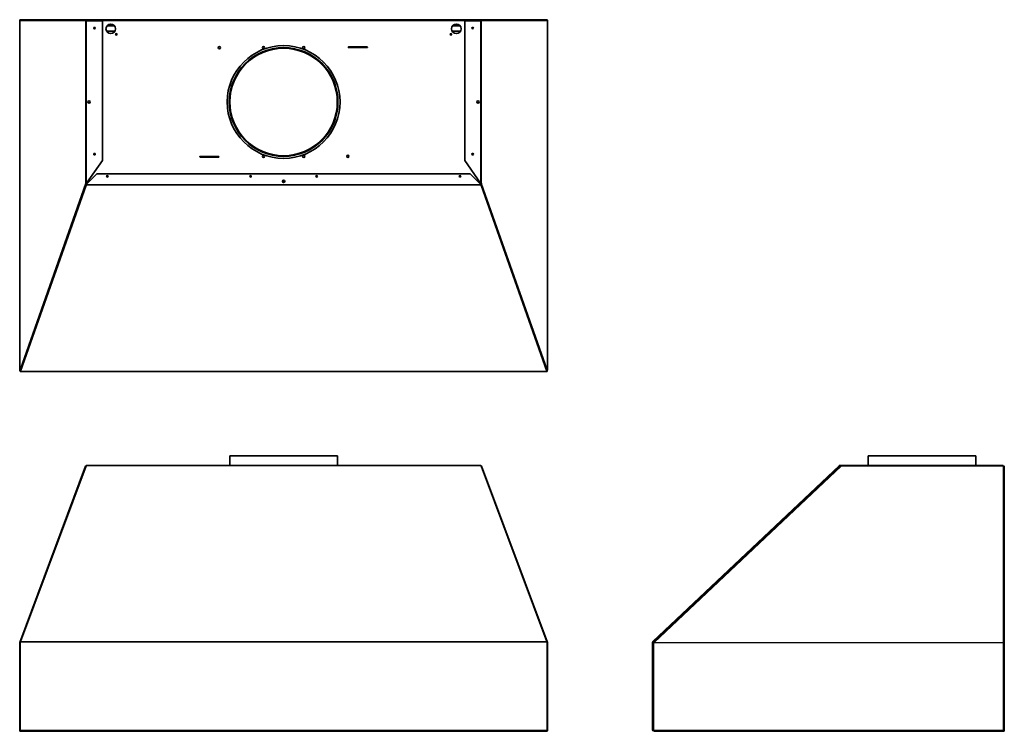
# Model space of a CAD drawing. Extents: x -7 to 82.4, y -1.5 to 63.1.
import ezdxf

# ---------------------------------------------------------------- set-up
doc = ezdxf.new("R2010")
doc.units = 0
doc.header["$MEASUREMENT"] = 0

msp = doc.modelspace()

# ---------------------------------------------------------------- linework, layer by layer
at = {"color": 7, "lineweight": 35}
for p, q in [((-6.959411, 63.002031), (-6.959411, 31.282531)), ((-6.953743, 63.002031), (-6.959411, 63.002031)), ((-6.870886, 63.091532), (-6.919411, 63.091532)), ((-6.919411, 63.091532), (-6.919411, 63.07659)), ((-6.869911, 63.091532), (-6.862949, 63.091532)), ((-0.886017, 63.091532), (-6.862906, 63.091532)), ((-0.886017, 63.002031), (-0.969849, 63.002031)), ((-0.91539, 63.032529), (-0.934412, 63.032529)), ((-0.91539, 63.032529), (-0.91539, 63.05318)), ((-0.886026, 63.062033), (34.887205, 63.062033)), ((-0.886017, 63.091532), (0.435161, 63.091532)), ((-0.886017, 63.062033), (-0.860603, 63.062033)), ((-0.886017, 63.002031), (0.551897, 63.002031)), ((0.435161, 63.091532), (0.435161, 63.062033)), ((33.566029, 63.091532), (0.435173, 63.091532)), ((0.551897, 63.002031), (0.551897, 50.306411)), ((34.887193, 63.002031), (33.449282, 63.002031)), ((33.449282, 63.002031), (33.449282, 50.306411)), ((34.887193, 63.091532), (33.566015, 63.091532)), ((33.566015, 63.091532), (33.566015, 63.062033)), ((34.887193, 63.062033), (34.861779, 63.062033)), ((34.887193, 63.091532), (40.864085, 63.091532)), ((34.971025, 63.002031), (34.887193, 63.002031)), ((34.916569, 63.05318), (34.916569, 63.032529)), ((34.935591, 63.032529), (34.916569, 63.032529)), ((40.871087, 63.091532), (40.864147, 63.091532)), ((40.920588, 63.091532), (40.872072, 63.091532)), ((40.920588, 63.091532), (40.920588, 63.076595)), ((40.954921, 63.002031), (40.960588, 63.002031)), ((40.960588, 63.002031), (40.960588, 31.282531)), ((0.929565, 62.047066), (1.69164, 62.047066)), ((0.962628, 62.527221), (1.65858, 62.527221)), ((32.309566, 62.047066), (33.07164, 62.047066)), ((32.342625, 62.527221), (33.03858, 62.527221)), ((24.580422, 60.619516), (22.906316, 60.619516)), ((22.906316, 60.557515), (24.580422, 60.557515)), ((-0.886017, 48.26441), (0.551897, 50.306411)), ((11.09486, 50.682536), (9.420755, 50.682536)), ((9.420755, 50.62054), (11.09486, 50.62054)), ((34.887193, 48.26441), (33.449282, 50.306411)), ((-0.92011, 48.144387), (0.050491, 49.10881)), ((0.050491, 49.10881), (33.950686, 49.10881)), ((33.950686, 49.10881), (34.921289, 48.144387)), ((-0.929246, 48.103191), (-6.895074, 31.211836)), ((-0.929246, 48.082939), (-6.895074, 31.191582)), ((-0.886017, 48.26441), (-0.969849, 48.26441)), ((-0.929246, 48.082939), (-0.929246, 48.103191)), ((-0.889412, 48.247522), (-0.889412, 48.26441)), ((-0.887687, 48.199367), (-0.887562, 48.219595)), ((-0.866603, 48.19928), (-0.887687, 48.199367)), ((-0.866603, 48.19928), (-0.866478, 48.219508)), ((-0.865147, 48.199002), (-0.866603, 48.19928)), ((34.866323, 48.199002), (34.86778, 48.19928)), ((34.86778, 48.19928), (34.867655, 48.219508)), ((34.86778, 48.19928), (34.888863, 48.199367)), ((34.887193, 48.26441), (34.971025, 48.26441)), ((34.888863, 48.199367), (34.888741, 48.219595)), ((34.890588, 48.247522), (34.890588, 48.26441)), ((34.930425, 48.082939), (34.930425, 48.103191)), ((40.896251, 31.211836), (34.930425, 48.103191)), ((40.896251, 31.191582), (34.930425, 48.082939)), ((-6.929912, 31.282531), (-6.929754, 31.289372)), ((40.931089, 31.282531), (40.930935, 31.289372)), ((-6.959411, 31.282531), (-6.929912, 31.282531)), ((-6.918525, 31.282531), (-6.929912, 31.282531)), ((-6.878578, 31.258531), (-6.919411, 31.258531)), ((-6.919411, 31.248635), (-6.919411, 31.258531)), ((-6.919411, 31.20797), (-6.919411, 31.193031)), ((-6.919411, 31.193031), (-6.919411, 31.16353)), ((40.920588, 31.16353), (-6.919411, 31.16353)), ((-6.888997, 31.229029), (-6.897057, 31.229029)), ((-6.895074, 31.191582), (-6.895074, 31.211836)), ((40.920588, 31.258531), (40.879767, 31.258531)), ((40.898245, 31.229029), (40.890186, 31.229029)), ((40.896251, 31.191582), (40.896251, 31.211836)), ((40.919704, 31.282531), (40.931089, 31.282531)), ((40.920588, 31.248621), (40.920588, 31.258531)), ((40.920588, 31.207963), (40.920588, 31.193031)), ((40.920588, 31.193031), (40.920588, 31.16353)), ((40.960588, 31.282531), (40.931089, 31.282531)), ((12.110588, 23.511124), (17.000588, 23.511124)), ((12.110588, 23.511124), (12.110588, 22.615131)), ((17.000588, 23.511124), (21.890588, 23.511124)), ((21.890588, 23.511124), (21.890588, 22.615131)), ((70.075165, 23.511124), (79.855164, 23.511124)), ((70.075165, 23.511124), (70.075165, 22.615111)), ((79.855164, 23.511124), (79.855164, 22.615111)), ((-0.969849, 22.556969), (-6.953743, 6.552311)), ((-0.929246, 22.590697), (-6.895074, 6.639656)), ((-0.932588, 22.581761), (-0.934962, 22.581088)), ((-0.929246, 22.590697), (-0.92011, 22.615126)), ((34.921289, 22.615126), (-0.92011, 22.615126)), ((34.921289, 22.615126), (34.930425, 22.590697)), ((40.896251, 6.639656), (34.930425, 22.590697)), ((34.933765, 22.581761), (34.936139, 22.581088)), ((34.971025, 22.556969), (40.954921, 6.552311)), ((50.536715, 6.639656), (67.428075, 22.590697)), ((50.556972, 6.618208), (67.448327, 22.569248)), ((52.030279, 7.945754), (67.285156, 22.350947)), ((52.030279, 7.945754), (67.285156, 22.350947)), ((67.285156, 22.350947), (67.542532, 22.585625)), ((67.285156, 22.350947), (67.542508, 22.585601)), ((67.428075, 22.590697), (67.448327, 22.569248)), ((68.453946, 22.615126), (67.489523, 22.615126)), ((67.489523, 22.615126), (67.489523, 22.585625)), ((67.546074, 22.585625), (67.489523, 22.585625)), ((67.544416, 22.587338), (67.544503, 22.587299)), ((67.544503, 22.587299), (67.55782, 22.581088)), ((67.609546, 22.585625), (67.548093, 22.585625)), ((67.548093, 22.585625), (67.55782, 22.581088)), ((67.55782, 22.581088), (67.562679, 22.578824)), ((67.55782, 22.581088), (67.609546, 22.556969)), ((67.592658, 22.585625), (67.609546, 22.585625)), ((82.347172, 22.615126), (67.609546, 22.615126)), ((67.609546, 22.615126), (67.609546, 22.556969)), ((82.347172, 22.556969), (82.347172, 22.615126)), ((82.436668, 22.525625), (82.436668, 6.539706)), ((50.646367, 6.632296), (52.030279, 7.945754)), ((50.646367, 6.632296), (52.030279, 7.945754)), ((-6.959411, 6.520968), (-6.959411, -1.419032)), ((-6.959411, 6.520968), (-6.919424, 6.520968)), ((-6.953743, 6.552311), (-6.926111, 6.541981)), ((-6.919411, 6.574584), (-6.895074, 6.639656)), ((-6.919411, -1.411476), (-6.919411, 6.574584)), ((40.896251, 6.639656), (40.920588, 6.574584)), ((40.920588, -1.411476), (40.920588, 6.574584)), ((40.960588, 6.520968), (40.920602, 6.520968)), ((40.954921, 6.552311), (40.927287, 6.541981)), ((40.960588, 6.520968), (40.960588, -1.419032)), ((50.538167, 6.574584), (50.508668, 6.574584)), ((50.508668, -1.411476), (50.508668, 6.574584)), ((50.536715, 6.639656), (50.556972, 6.618208)), ((50.538167, -1.411476), (50.538167, 6.574584)), ((50.627667, 6.520968), (50.538167, 6.520968)), ((50.612764, 6.598648), (50.646367, 6.632296)), ((50.612764, 6.598648), (50.646367, 6.632296)), ((50.632992, 6.577178), (50.612764, 6.598648)), ((50.632992, 6.577178), (50.612764, 6.598648)), ((50.627667, 6.520968), (50.660857, 6.552311)), ((50.627667, 6.520968), (50.656714, 6.548399)), ((82.347172, 6.552311), (82.347172, 6.520968)), ((82.347172, 6.520968), (82.377661, 6.51654)), ((82.377661, 6.534624), (82.377661, 6.545423)), ((82.407169, 6.534624), (82.377661, 6.534624)), ((82.377661, 6.51654), (82.377661, 6.534624)), ((82.436668, 6.539706), (82.407169, 6.539706)), ((82.407169, 6.511611), (82.407169, 6.534624)), ((82.436668, 6.500965), (82.436668, 6.539706)), ((82.436668, -1.367666), (82.436668, 6.500964)), ((-6.919424, -1.419032), (-6.959411, -1.419032)), ((-6.919411, -1.411476), (-6.919411, -1.458976)), ((-6.919411, -1.452905), (-6.919411, -1.449706)), ((40.920588, -1.458976), (-6.919411, -1.458976)), ((-6.919411, -1.505648), (-6.919411, -1.493604)), ((-6.919411, -1.505648), (-6.892342, -1.505648)), ((-5.098911, -1.479032), (-6.869911, -1.479032)), ((-5.098911, -1.508532), (-6.869911, -1.508532)), ((-5.076436, -1.505648), (39.077658, -1.505648)), ((39.100087, -1.479032), (40.871087, -1.479032)), ((39.100087, -1.508532), (40.871087, -1.508532)), ((40.893564, -1.505648), (40.920588, -1.505648)), ((40.920588, -1.411476), (40.920588, -1.458976)), ((40.920588, -1.505648), (40.920588, -1.493631)), ((40.960588, -1.419032), (40.920602, -1.419032)), ((50.627667, -1.419032), (50.53983, -1.419032)), ((50.627667, -1.419032), (50.627667, -1.508532)), ((82.292163, -1.508532), (50.627667, -1.508532)), ((82.292163, -1.419032), (82.292163, -1.508532)), ((82.292163, -1.419032), (82.347172, -1.419032)), ((82.297671, -1.419032), (82.297671, -1.436148)), ((82.32717, -1.419032), (82.32717, -1.436148)), ((82.377661, -1.465375), (82.377661, -1.419032)), ((82.377661, -1.465375), (82.394472, -1.465375)), ((82.436668, -1.417147), (82.407169, -1.417147)), ((82.407169, -1.419032), (82.407169, -1.436148)), ((82.407169, -1.43619), (82.407169, -1.419032)), ((82.436668, -1.417147), (82.436668, -1.367666)), ((82.436668, -1.417147), (82.436668, -1.436148))]:
    msp.add_line(p, q, dxfattribs=at)
at = {"color": 7, "lineweight": 13}
for p, q in [((-6.953743, 63.002031), (-6.953743, 31.315723)), ((-6.953743, 63.002031), (-0.969849, 63.002031)), ((-0.969849, 63.002031), (-0.969849, 48.26441)), ((-0.886017, 63.002031), (-0.886017, 48.26441)), ((0.551897, 62.99253), (33.449282, 62.99253)), ((34.887193, 63.002031), (34.887193, 48.26441)), ((40.954921, 63.002031), (34.971025, 63.002031)), ((34.971025, 63.002031), (34.971025, 48.26441)), ((40.954921, 63.002031), (40.954921, 31.315723)), ((1.712774, 62.08981), (0.908431, 62.08981)), ((33.092774, 62.08981), (32.288434, 62.08981)), ((-0.969849, 48.26441), (-6.953743, 31.315723)), ((34.930425, 48.082939), (-0.929246, 48.082939)), ((34.921289, 48.144387), (-0.92011, 48.144387)), ((-0.900064, 48.164308), (-0.887687, 48.199367)), ((-0.889412, 48.247522), (-0.816314, 48.247522)), ((34.81749, 48.247522), (34.890588, 48.247522)), ((34.901243, 48.164308), (34.888863, 48.199367)), ((34.971025, 48.26441), (40.954921, 31.315723)), ((40.896251, 31.191582), (-6.895074, 31.191582)), ((34.930425, 22.590697), (-0.929246, 22.590697)), ((50.612764, 6.598648), (67.544503, 22.587299)), ((67.609546, 22.556969), (50.660857, 6.552311)), ((82.347172, 22.556969), (67.609546, 22.556969)), ((82.347172, 6.552311), (82.347172, 22.556969)), ((40.920588, 6.574584), (-6.919411, 6.574584)), ((40.896251, 6.639656), (-6.895074, 6.639656)), ((82.347172, 6.520968), (50.627667, 6.520968)), ((50.627667, 6.520968), (50.627667, -1.419032)), ((82.347172, 6.552311), (50.660857, 6.552311)), ((82.347172, -1.419032), (82.347172, 6.520968)), ((-6.919411, -1.411476), (40.920588, -1.411476)), ((50.627667, -1.419032), (82.292163, -1.419032))]:
    msp.add_line(p, q, dxfattribs=at)
at = {"color": 7, "lineweight": 35}
for points in [[(-6.862906, 63.091532), (-6.876788, 63.090412), (-6.890353, 63.087101), (-6.90322, 63.081694), (-6.915209, 63.074269), (-6.925924, 63.06508), (-6.935146, 63.054339), (-6.942718, 63.042252), (-6.948406, 63.029213), (-6.952121, 63.015444), (-6.953743, 63.002031)], [(-0.889655, 63.002031), (-0.890676, 63.013935), (-0.892526, 63.025518), (-0.895191, 63.03623), (-0.898642, 63.045654), (-0.901734, 63.051652), (-0.905156, 63.05641), (-0.908621, 63.05963), (-0.912187, 63.061499), (-0.91539, 63.062033)], [(-0.890155, 63.002031), (-0.892726, 63.012071), (-0.897056, 63.020865), (-0.902825, 63.027541), (-0.908996, 63.031299), (-0.91539, 63.032529)], [(34.916569, 63.062033), (34.911843, 63.06087), (34.907179, 63.057333), (34.902827, 63.051518), (34.897797, 63.040579), (34.894032, 63.027103), (34.891651, 63.012205), (34.890834, 63.002031)], [(34.916569, 63.032529), (34.911177, 63.031659), (34.905876, 63.028987), (34.901, 63.024556), (34.897725, 63.020068), (34.895003, 63.014839), (34.892785, 63.00863), (34.891333, 63.002031)], [(40.864085, 63.091532), (40.87795, 63.090417), (40.891479, 63.08712), (40.904354, 63.081718), (40.916267, 63.074355), (40.927004, 63.065176), (40.93625, 63.054444), (40.943805, 63.042425), (40.949515, 63.029415), (40.953215, 63.015896), (40.954921, 63.002031)], [(-0.919788, 48.227015), (-0.926922, 48.232552), (-0.932845, 48.239362), (-0.937399, 48.247157), (-0.940504, 48.255606), (-0.942215, 48.26441)], [(34.920967, 48.227015), (34.928099, 48.232552), (34.934024, 48.239362), (34.938576, 48.247157), (34.94168, 48.255606), (34.943393, 48.26441)], [(-6.953743, 31.315723), (-6.948386, 31.30696), (-6.941045, 31.298636), (-6.932008, 31.29099), (-6.924297, 31.285814), (-6.915922, 31.281188), (-6.903023, 31.275625), (-6.8893, 31.271403), (-6.875053, 31.268623)], [(40.954921, 31.315723), (40.949563, 31.30696), (40.942219, 31.298636), (40.933184, 31.29099), (40.925476, 31.285814), (40.917099, 31.281188), (40.9042, 31.275625), (40.890479, 31.271403), (40.876234, 31.268623)], [(-6.919411, 31.193031), (-6.912222, 31.194432), (-6.905345, 31.198586), (-6.899193, 31.205214), (-6.895074, 31.211836)], [(40.896251, 31.211836), (40.901725, 31.203467), (40.908213, 31.197284), (40.915354, 31.193768), (40.920588, 31.193031)], [(-6.953743, 6.552311), (-6.949513, 6.561288), (-6.943838, 6.569527), (-6.93684, 6.576895), (-6.930814, 6.581783), (-6.924203, 6.586087), (-6.913082, 6.591507)], [(-6.919411, 6.545157), (-6.922569, 6.544532), (-6.924816, 6.543527), (-6.926053, 6.542125)], [(40.954921, 6.552311), (40.950692, 6.561288), (40.945016, 6.569527), (40.938019, 6.576895), (40.931992, 6.581783), (40.925379, 6.586087), (40.914259, 6.591507)], [(40.920588, 6.545157), (40.924697, 6.544204), (40.926096, 6.543455), (40.927287, 6.541981)], [(50.660857, 6.552311), (50.640965, 6.57581), (50.631695, 6.585316), (50.623582, 6.592666), (50.617075, 6.597443), (50.614778, 6.59859), (50.613663, 6.598865), (50.613235, 6.598853), (50.612764, 6.598648)], [(50.656589, 6.548278), (50.64531, 6.563424), (50.637308, 6.572907), (50.633343, 6.576955), (50.633055, 6.577165), (50.632992, 6.577178)], [(50.656589, 6.548279), (50.643878, 6.565201), (50.633761, 6.576589)], [(82.436668, 6.539706), (82.436129, 6.541832), (82.434524, 6.543905), (82.428363, 6.54771), (82.418838, 6.550819), (82.410081, 6.55256), (82.4002, 6.553781), (82.387234, 6.554531), (82.373441, 6.554484), (82.347172, 6.552311)], [(82.407169, 6.539706), (82.407054, 6.540255), (82.406179, 6.541331), (82.404478, 6.54234), (82.398874, 6.544018), (82.386263, 6.545371), (82.370596, 6.545094), (82.353621, 6.543144), (82.347172, 6.541981)], [(82.347172, 6.520968), (82.391194, 6.514419), (82.411283, 6.510797), (82.427488, 6.50678), (82.433121, 6.50456), (82.435533, 6.502985), (82.436254, 6.502181), (82.436668, 6.500964)]]:
    msp.add_lwpolyline(points, dxfattribs=at)
for centre, radius in [((1.310588, 62.26203), 0.4375), ((32.690588, 62.26203), 0.4375), ((-0.167059, 62.329491), 0.068), ((1.810589, 61.762032), 0.068), ((32.19059, 61.762032), 0.068), ((34.168237, 62.329491), 0.068), ((11.170755, 60.557515), 0.098), ((17.000588, 55.620026), 5.125), ((17.000588, 55.620026), 4.9375), ((17.000588, 55.620026), 4.89), ((17.000588, 55.620026), 4.875), ((15.170754, 60.557515), 0.098), ((18.830422, 60.557515), 0.098), ((-0.664411, 55.63045), 0.1065), ((34.66559, 55.63045), 0.1065), ((-0.167059, 50.881588), 0.068), ((15.170754, 50.682536), 0.098), ((18.830422, 50.682536), 0.098), ((22.830424, 50.682536), 0.098), ((34.168237, 50.881588), 0.068), ((0.990589, 48.876069), 0.068), ((14.000589, 48.876069), 0.068), ((17.000588, 48.403811), 0.1065), ((20.000589, 48.876069), 0.068), ((33.01059, 48.876069), 0.068)]:
    msp.add_circle(centre, radius, dxfattribs=at)
at = {"color": 7, "lineweight": 13}
msp.add_circle((17.000588, 55.620026), 4.935, dxfattribs=at)
at = {"color": 7, "lineweight": 35}
for centre, radius, start, end in [((-6.869911, 63.002031), 0.0895, 90.000003, 179.999995), ((40.871087, 63.002031), 0.0895, 0, 90.000003), ((22.906316, 60.588513), 0.031, 90.000003, 269.999997), ((24.580422, 60.588513), 0.031, 269.999997, 90.000003), ((-0.664411, 55.630032), 0.1065, 0.110062, 179.884411), ((34.66559, 55.630032), 0.1065, 0.110058, 179.884397), ((9.420755, 50.651538), 0.031, 90.000003, 269.999997), ((11.09486, 50.651538), 0.031, 269.999997, 90.000003), ((0.990589, 48.847522), 0.068, 12.116551, 167.883523), ((14.000589, 48.908624), 0.068, 193.848367, 346.151637), ((17.000588, 48.436029), 0.1065, 188.701028, 351.299019), ((20.000589, 48.908624), 0.068, 193.848367, 346.1517), ((33.01059, 48.847522), 0.068, 12.116551, 167.883523), ((-0.894756, 48.277477), 0.076227, 189.873211, 238.180366), ((-0.888203, 48.288526), 0.089129, 238.345137, 270.331952), ((-0.892817, 48.271172), 0.051773, 238.584303, 273.769907), ((34.889382, 48.288526), 0.089129, 269.668043, 301.654858), ((34.893996, 48.271172), 0.051773, 266.230088, 301.415698), ((34.895933, 48.277477), 0.076227, 301.819636, 350.126785), ((-6.85964, 31.282582), 0.099769, 160.598388, 180.029174), ((40.860817, 31.282582), 0.099769, 359.970824, 19.401618), ((-6.869911, 31.282531), 0.0895, 180.000005, 247.616655), ((-6.869911, 31.282531), 0.06, 179.999995, 250.372581), ((40.871087, 31.282531), 0.06, 289.627557, 360), ((40.871087, 31.282531), 0.0895, 292.383347, 360), ((-0.886017, 22.525625), 0.0895, 114.494263, 159.499998), ((34.887193, 22.525625), 0.0895, 20.5, 65.505735), ((67.489523, 22.525625), 0.0895, 90.000003, 133.360004), ((67.489523, 22.525625), 0.06, 90.000003, 133.360004), ((67.592658, 22.516124), 0.0695, 90.000003, 115.557498), ((82.337666, 22.516124), 0.0695, 30.629157, 82.143605), ((-6.869911, 6.520968), 0.0895, 159.499998, 179.999995), ((-6.869911, 6.520968), 0.06, 159.499998, 180.000005), ((-6.882404, 6.525579), 0.046685, 142.436847, 159.430125), ((40.883582, 6.525579), 0.046685, 20.569878, 37.563151), ((40.871087, 6.520968), 0.06, 360, 20.5), ((40.871087, 6.520968), 0.0895, 360, 20.5), ((50.598164, 6.574584), 0.0895, 133.360004, 179.999995), ((50.598164, 6.574584), 0.06, 133.360004, 180.000005), ((-6.869911, -1.419032), 0.0895, 180.000005, 269.999997), ((-6.869911, -1.419032), 0.06, 180.000005, 214.411595), ((-6.869911, -1.419032), 0.06, 221.738639, 269.999997), ((-5.098911, -1.419032), 0.06, 269.999997, 318.261359), ((-5.098911, -1.419032), 0.0895, 269.999997, 333.493332), ((39.100087, -1.419032), 0.0895, 206.506661, 269.999997), ((39.100087, -1.419032), 0.06, 221.738639, 269.999997), ((40.871087, -1.419032), 0.0895, 269.999997, 0), ((40.871087, -1.419032), 0.06, 269.999997, 318.261359), ((40.871087, -1.419032), 0.06, 325.588411, 0), ((50.556165, -1.411476), 0.0475, 180.000005, 350.846899), ((50.556165, -1.411476), 0.018, 180.000005, 335.179658), ((82.367164, -1.436148), 0.0695, 180.000005, 360), ((82.367164, -1.436148), 0.04, 180.000005, 360)]:
    msp.add_arc(centre, radius, start, end, dxfattribs=at)
for centre, major_axis, ratio, start_param, end_param in [((-0.886017, 63.002031), (0, 0.089501), 0.936672, 0, 1.570796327), ((-0.886017, 63.002031), (0, 0.060002), 0.936672, 0, 1.570796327), ((34.887193, 63.002031), (0, 0.089501), 0.936672, 4.712388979, 6.283185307), ((34.887193, 63.002031), (0, 0.060002), 0.936672, 4.712388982, 6.283185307), ((-0.953557, 48.144363), (-0.000012, -0.089457), 0.373875, 0.814036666, 1.57113428), ((-0.953513, 48.144344), (-0.000036, -0.05993), 0.557378, 0.814256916, 1.571865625), ((34.95469, 48.144344), (0.000036, -0.05993), 0.557378, 4.711319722, 5.468928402), ((34.954733, 48.144363), (0.000012, -0.089457), 0.373875, 4.712051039, 5.469148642), ((-6.919411, 31.253045), (0.000002, -0.089515), 0.373978, 6.283176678, 7.097131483), ((40.920593, 31.253045), (-0.000002, -0.089515), 0.373978, 5.469239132, 6.283193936), ((-0.878274, 22.546637), (0.092721, -0.004895), 0.435321, 2.251357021, 3.00538048), ((34.879453, 22.546637), (0.092721, 0.004895), 0.435321, 0.136212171, 0.890235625), ((82.347172, 22.525625), (0.089501, 0), 0.350207, 0, 1.570796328), ((82.347172, 22.525625), (-0.089501, 0), 0.350207, 3.141592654, 4.115670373)]:
    msp.add_ellipse(centre, major_axis=major_axis, ratio=ratio, start_param=start_param, end_param=end_param, dxfattribs=at)

doc.saveas('drawing.dxf')
